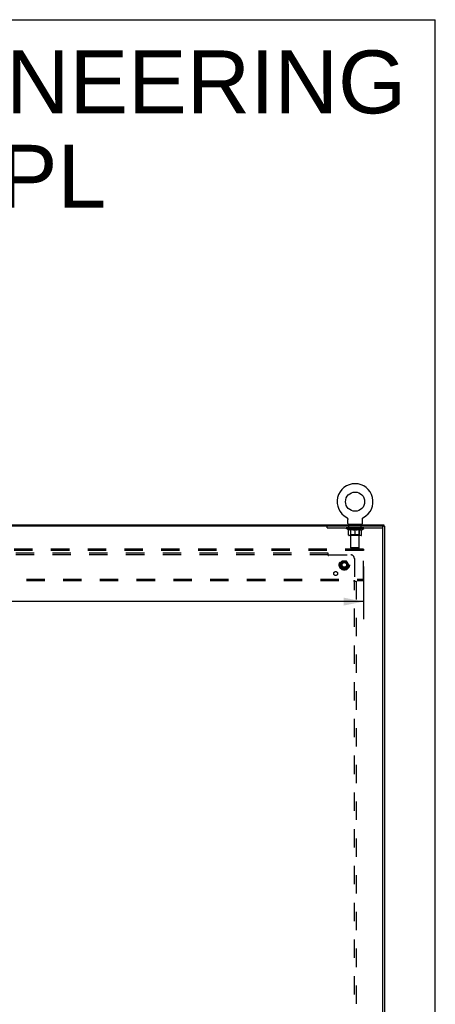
# Model space of a CAD drawing. Header units: inches. Extents: x 0 to 240, y 0 to 155.
# Tile 19 of 19: x 210 to 240, y 84 to 155. Entities that reach past the tile are written whole.
import ezdxf

# ---------------------------------------------------------------- set-up
doc = ezdxf.new("R2010")
doc.units = ezdxf.units.IN
doc.header["$LTSCALE"] = 13.183297
doc.header["$MEASUREMENT"] = 0
doc.linetypes.add('DOT', pattern=[0.2, 0.1, -0.1])
doc.linetypes.add('HIDDEN', pattern=[0.2, 0.1, -0.1])
doc.layers.get('0').update_dxf_attribs({"linetype": 'CONTINUOUS'})
for name, color, linetype in [('02___PRT_ALL_AXES', 7, 'CONTINUOUS'), ('DEFAULT_2', 8, 'HIDDEN'), ('DIMENSIONS', 7, 'CONTINUOUS')]:
    doc.layers.add(name, color=color, linetype=linetype)
doc.styles.get("Standard").update_dxf_attribs({"font": 'arial.ttf'})
doc.dimstyles.new('DIMSTYLE_1', dxfattribs={"dimtxt": 1.057484, "dimasz": 1.409978, "dimexe": 0.09, "dimexo": 0.07, "dimgap": 0.0375, "dimtad": 0, "dimtih": 1, "dimtoh": 1, "dimzin": 4, "dimdsep": 46, "dimtxsty": 'Standard', "dimblk": '_FILLED', "dimblk1": '_FILLED', "dimblk2": '_FILLED', "dimcen": 0.09, "dimazin": 1, "dimtfac": 1, "dimtdec": 3, "dimtofl": 0, "dimtmove": 0, "dimatfit": 3, "dimldrblk": '_FILLED', "dimfxl": 1, "dimtolj": 1, "dimtzin": 4, "dimarcsym": 0})

# ---------------------------------------------------------------- blocks, each defined once
blk = doc.blocks.new('_FILLED')
at = {"color": 0, "linetype": 'ByBlock'}
blk.add_solid([(0, 0), (-1, 0.2), (-1, -0.2)], dxfattribs=at)
blk = doc.blocks.new('*D5')
at = {"layer": 'DIMENSIONS', "color": 2, "linetype": 'Continuous'}
for p, q in [((165.546, 115.887), (165.546, 112.095)), ((234.546, 115.887), (234.546, 112.095)), ((165.546, 113.364), (202.444, 113.364)), ((234.546, 113.364), (207.196, 113.364))]:
    blk.add_line(p, q, dxfattribs=at)
at = {"layer": 'DIMENSIONS', "color": 2, "linetype": 'Continuous', "xscale": 1.409978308, "yscale": 1.409978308, "zscale": 1.409978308, "rotation": 180}
blk.add_blockref('_FILLED', (165.546, 113.364), dxfattribs=at)
at = {"layer": 'DIMENSIONS', "color": 2, "linetype": 'Continuous', "xscale": 1.409978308, "yscale": 1.409978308, "zscale": 1.409978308}
blk.add_blockref('_FILLED', (234.546, 113.364), dxfattribs=at)
at = {"layer": 'DIMENSIONS', "color": 2, "linetype": 'Continuous', "insert": (204.82, 113.893), "char_height": 1.0575, "width": 3.6953, "attachment_point": 2, "line_spacing_factor": 0.9}
blk.add_mtext('69.00', dxfattribs=at)

msp = doc.modelspace()

# ---------------------------------------------------------------- linework, layer by layer
at = {"color": 7, "linetype": 'Continuous'}
for p, q in [((0, 155.098), (239.696, 155.098)), ((239.696, 0), (239.696, 155.098)), ((233.342, 119.39), (233.342, 119.389)), ((233.342, 119.39), (233.347, 119.387)), ((233.343, 119.389), (233.345, 119.388)), ((233.347, 119.387), (233.351, 119.384)), ((233.351, 119.384), (233.356, 119.381)), ((233.355, 119.382), (233.36, 119.378)), ((233.36, 119.379), (233.364, 119.375)), ((233.364, 119.375), (233.368, 119.372)), ((233.368, 119.372), (233.372, 119.369)), ((233.372, 119.369), (233.376, 119.365)), ((233.376, 119.365), (233.379, 119.361)), ((233.379, 119.361), (233.383, 119.357)), ((233.383, 119.357), (233.386, 119.353)), ((233.386, 119.353), (233.39, 119.349)), ((233.389, 119.349), (233.393, 119.345)), ((233.393, 119.345), (233.396, 119.341)), ((233.396, 119.341), (233.398, 119.336)), ((234.485, 119.336), (234.488, 119.341)), ((234.488, 119.341), (234.491, 119.345)), ((234.491, 119.345), (234.494, 119.349)), ((234.494, 119.349), (234.497, 119.353)), ((234.497, 119.353), (234.501, 119.357)), ((234.501, 119.357), (234.504, 119.361)), ((234.504, 119.361), (234.508, 119.365)), ((234.508, 119.365), (234.512, 119.369)), ((234.512, 119.369), (234.516, 119.372)), ((234.516, 119.372), (234.52, 119.375)), ((234.52, 119.375), (234.524, 119.379)), ((234.524, 119.378), (234.528, 119.382)), ((234.528, 119.381), (234.533, 119.384)), ((234.533, 119.384), (234.537, 119.387)), ((234.533, 119.384), (234.534, 119.385)), ((234.537, 119.387), (234.542, 119.39)), ((234.538, 119.388), (234.54, 119.389)), ((164.098, 118.871), (235.994, 118.871)), ((233.398, 119.336), (233.401, 119.332)), ((233.401, 119.332), (233.403, 119.327)), ((233.403, 119.327), (233.406, 119.322)), ((233.406, 119.322), (233.408, 119.318)), ((233.408, 119.318), (233.41, 119.313)), ((233.41, 119.313), (233.411, 119.308)), ((233.411, 119.308), (233.413, 119.303)), ((233.413, 119.303), (233.414, 119.298)), ((233.414, 119.298), (233.416, 119.293)), ((233.416, 119.293), (233.417, 119.288)), ((233.417, 119.288), (233.417, 119.282)), ((233.419, 118.97), (233.419, 119.262)), ((233.442, 118.901), (233.442, 118.871)), ((234.442, 118.901), (233.442, 118.901)), ((234.442, 118.901), (234.442, 118.871)), ((234.465, 119.272), (234.466, 119.277)), ((234.465, 119.267), (234.465, 119.272)), ((234.465, 119.267), (234.465, 119.272)), ((234.465, 119.262), (234.465, 119.267)), ((234.465, 118.97), (234.465, 119.262)), ((234.466, 119.282), (234.467, 119.288)), ((234.466, 119.277), (234.466, 119.282)), ((234.467, 119.288), (234.468, 119.293)), ((234.468, 119.293), (234.469, 119.298)), ((234.469, 119.298), (234.471, 119.303)), ((234.471, 119.303), (234.472, 119.308)), ((234.472, 119.308), (234.474, 119.313)), ((234.474, 119.313), (234.476, 119.318)), ((234.476, 119.318), (234.478, 119.322)), ((234.478, 119.322), (234.48, 119.327)), ((234.48, 119.327), (234.483, 119.332)), ((234.483, 119.332), (234.485, 119.336)), ((235.942, 118.715), (235.942, 118.767)), ((235.994, 118.871), (235.994, 118.767)), ((235.994, 118.767), (236.046, 118.767))]:
    msp.add_line(p, q, dxfattribs=at)
at = {"color": 3, "linetype": 'Continuous'}
for p, q in [((235.994, 118.767), (164.098, 118.767)), ((235.942, 47.035), (235.942, 118.707)), ((236.046, 118.767), (236.046, 46.975))]:
    msp.add_line(p, q, dxfattribs=at)
at = {"color": 7, "linetype": 'Continuous'}
for points in [[(233.417, 119.282), (233.418, 119.277), (233.419, 119.272)], [(233.418, 119.277), (233.419, 119.272), (233.419, 119.267), (233.419, 119.262)]]:
    msp.add_lwpolyline(points, dxfattribs=at)
msp.add_circle((233.942, 120.529), 0.688, dxfattribs=at)
for centre, radius, start, end in [((233.942, 120.529), 1.288, 297.70046, 242.29955), ((233.488, 118.97), 0.069, 180, 270), ((234.396, 118.97), 0.069, 270, 360)]:
    msp.add_arc(centre, radius, start, end, dxfattribs=at)
at = {"color": 3, "linetype": 'Continuous'}
msp.add_arc((235.882, 118.707), 0.06, 0, 90, dxfattribs=at)
at = {"layer": '02___PRT_ALL_AXES', "color": 8, "linetype": 'HIDDEN'}
for p, q in [((233.504, 118.663), (233.504, 118.767)), ((234.379, 118.767), (233.504, 118.767)), ((234.379, 118.663), (233.504, 118.663)), ((234.379, 118.663), (234.379, 118.767))]:
    msp.add_line(p, q, dxfattribs=at)
for centre, radius in [((233.171, 115.996), 0.372), ((233.171, 115.996), 0.356), ((233.171, 115.996), 0.25), ((233.171, 115.996), 0.183), ((232.552, 115.377), 0.141)]:
    msp.add_circle(centre, radius, dxfattribs=at)
at = {"layer": 'DEFAULT_2', "color": 8, "linetype": 'HIDDEN'}
for p, q in [((233.35, 119.385), (233.351, 119.384)), ((234.542, 119.389), (234.542, 119.39)), ((231.942, 118.663), (231.942, 118.767)), ((231.942, 118.663), (235.942, 118.663)), ((233.309, 118.614), (233.309, 118.661)), ((233.318, 118.654), (233.318, 118.661)), ((233.327, 118.651), (233.327, 118.654)), ((233.327, 118.651), (234.557, 118.651)), ((233.336, 118.651), (233.336, 118.654)), ((233.337, 118.651), (233.337, 118.654)), ((233.347, 118.654), (233.347, 118.661)), ((233.363, 118.651), (233.363, 118.654)), ((233.365, 118.651), (233.365, 118.654)), ((233.393, 118.654), (233.393, 118.661)), ((233.408, 118.651), (233.408, 118.654)), ((233.411, 118.651), (233.411, 118.654)), ((233.615, 118.654), (233.414, 118.654)), ((233.457, 118.654), (233.457, 118.661)), ((233.458, 118.651), (233.458, 118.654)), ((233.459, 118.651), (233.459, 118.654)), ((233.462, 118.651), (233.462, 118.654)), ((233.469, 118.651), (233.469, 118.654)), ((233.469, 118.651), (233.469, 118.654)), ((233.472, 118.651), (233.472, 118.654)), ((233.476, 118.651), (233.476, 118.655)), ((233.48, 118.651), (233.48, 118.654)), ((233.494, 118.651), (233.494, 118.654)), ((233.512, 118.651), (233.512, 118.654)), ((233.513, 118.651), (233.513, 118.657)), ((233.533, 118.651), (233.533, 118.654)), ((233.533, 118.651), (233.533, 118.654)), ((233.535, 118.654), (233.535, 118.661)), ((233.544, 118.651), (233.544, 118.654)), ((233.549, 118.651), (233.549, 118.654)), ((233.558, 118.651), (233.558, 118.654)), ((233.569, 118.651), (233.569, 118.658)), ((233.585, 118.651), (233.585, 118.654)), ((233.588, 118.651), (233.588, 118.654)), ((233.615, 118.651), (233.615, 118.654)), ((233.682, 118.654), (233.62, 118.654)), ((233.625, 118.654), (233.625, 118.661)), ((233.629, 118.901), (233.629, 118.871)), ((233.632, 118.651), (233.632, 118.654)), ((233.637, 118.651), (233.637, 118.654)), ((233.642, 117.22), (233.642, 118.866)), ((233.643, 118.651), (233.643, 118.659)), ((233.647, 118.651), (233.647, 118.654)), ((233.658, 118.651), (233.658, 118.654)), ((233.682, 118.651), (233.682, 118.654)), ((233.757, 118.654), (233.698, 118.654)), ((233.718, 118.651), (233.718, 118.654)), ((233.725, 118.654), (233.725, 118.661)), ((233.729, 118.651), (233.729, 118.654)), ((233.731, 118.651), (233.731, 118.66)), ((233.734, 118.651), (233.734, 118.654)), ((233.741, 118.651), (233.741, 118.654)), ((233.757, 118.651), (233.757, 118.654)), ((233.837, 118.654), (233.783, 118.654)), ((233.796, 118.651), (233.796, 118.654)), ((233.827, 118.654), (233.942, 118.661)), ((233.832, 118.654), (233.832, 118.661)), ((233.832, 118.654), (233.832, 118.661)), ((233.832, 118.661), (233.832, 118.661)), ((233.832, 118.651), (233.832, 118.654)), ((233.836, 118.651), (233.836, 118.654)), ((233.837, 118.651), (233.837, 118.654)), ((233.838, 118.651), (233.838, 118.654)), ((233.921, 118.654), (233.873, 118.654)), ((233.878, 118.651), (233.878, 118.654)), ((233.921, 118.651), (233.921, 118.654)), ((233.939, 118.654), (233.939, 118.654)), ((233.939, 118.651), (233.939, 118.654)), ((233.939, 118.651), (233.939, 118.654)), ((233.942, 118.654), (233.942, 118.661)), ((233.944, 118.651), (233.944, 118.654)), ((233.944, 118.654), (233.945, 118.654)), ((233.945, 118.651), (233.945, 118.654)), ((233.946, 118.654), (234.011, 118.654)), ((233.963, 118.651), (233.963, 118.654)), ((233.979, 118.654), (233.979, 118.659)), ((233.979, 118.659), (234.056, 118.654)), ((234, 118.654), (234, 118.657)), ((234.005, 118.651), (234.005, 118.654)), ((234.046, 118.651), (234.046, 118.654)), ((234.046, 118.651), (234.046, 118.654)), ((234.046, 118.654), (234.101, 118.654)), ((234.047, 118.651), (234.047, 118.654)), ((234.051, 118.654), (234.051, 118.661)), ((234.051, 118.661), (234.052, 118.661)), ((234.051, 118.651), (234.051, 118.654)), ((234.052, 118.654), (234.052, 118.661)), ((234.088, 118.651), (234.088, 118.654)), ((234.127, 118.651), (234.127, 118.654)), ((234.127, 118.654), (234.186, 118.654)), ((234.142, 118.651), (234.142, 118.654)), ((234.15, 118.651), (234.15, 118.654)), ((234.152, 118.651), (234.152, 118.66)), ((234.155, 118.651), (234.155, 118.654)), ((234.158, 118.654), (234.158, 118.661)), ((234.166, 118.651), (234.166, 118.654)), ((234.202, 118.651), (234.202, 118.654)), ((234.202, 118.654), (234.264, 118.654)), ((234.226, 118.651), (234.226, 118.654)), ((234.237, 118.651), (234.237, 118.654)), ((234.241, 118.651), (234.241, 118.659)), ((234.242, 117.22), (234.242, 118.866)), ((234.247, 118.651), (234.247, 118.654)), ((234.252, 118.651), (234.252, 118.654)), ((234.254, 118.901), (234.254, 118.871)), ((234.258, 118.654), (234.258, 118.661)), ((234.269, 118.651), (234.269, 118.654)), ((234.269, 118.654), (234.47, 118.654)), ((234.296, 118.651), (234.296, 118.654)), ((234.299, 118.651), (234.299, 118.654)), ((234.315, 118.651), (234.315, 118.658)), ((234.326, 118.651), (234.326, 118.654)), ((234.335, 118.651), (234.335, 118.654)), ((234.339, 118.651), (234.339, 118.654)), ((234.349, 118.654), (234.349, 118.661)), ((234.35, 118.651), (234.35, 118.654)), ((234.35, 118.651), (234.35, 118.654)), ((234.371, 118.651), (234.371, 118.657)), ((234.371, 118.651), (234.371, 118.654)), ((234.389, 118.651), (234.389, 118.654)), ((234.404, 118.651), (234.404, 118.654)), ((234.408, 118.651), (234.408, 118.655)), ((234.411, 118.651), (234.411, 118.654)), ((234.415, 118.651), (234.415, 118.654)), ((234.415, 118.651), (234.415, 118.654)), ((234.422, 118.651), (234.422, 118.654)), ((234.425, 118.651), (234.425, 118.654)), ((234.426, 118.651), (234.426, 118.654)), ((234.427, 118.654), (234.427, 118.661)), ((234.473, 118.651), (234.473, 118.654)), ((234.476, 118.651), (234.476, 118.654)), ((234.49, 118.654), (234.49, 118.661)), ((234.519, 118.651), (234.519, 118.654)), ((234.521, 118.651), (234.521, 118.654)), ((234.537, 118.654), (234.537, 118.661)), ((234.547, 118.651), (234.547, 118.654)), ((234.548, 118.651), (234.548, 118.654)), ((234.557, 118.651), (234.557, 118.654)), ((234.565, 118.654), (234.565, 118.661)), ((234.575, 118.614), (234.575, 118.661)), ((235.942, 118.707), (235.942, 118.715)), ((234.575, 118.614), (233.309, 118.614)), ((233.468, 118.503), (233.309, 118.614)), ((233.468, 118.503), (233.478, 118.503)), ((233.478, 118.14), (233.478, 118.546)), ((234.368, 118.102), (233.515, 118.102)), ((233.629, 118.142), (233.589, 118.102)), ((233.801, 118.503), (233.621, 118.503)), ((233.629, 118.142), (233.629, 118.611)), ((234.255, 118.142), (233.629, 118.142)), ((233.942, 118.102), (233.942, 118.546)), ((234.263, 118.503), (234.083, 118.503)), ((234.255, 118.142), (234.255, 118.611)), ((234.255, 118.142), (234.294, 118.102)), ((234.405, 118.14), (234.405, 118.546)), ((234.405, 118.503), (234.416, 118.503)), ((234.416, 118.503), (234.575, 118.614)), ((234.546, 117.121), (165.546, 117.121)), ((234.546, 117.017), (165.546, 117.017)), ((232.015, 116.84), (168.077, 116.84)), ((232.015, 116.715), (168.077, 116.715)), ((232.015, 116.674), (232.015, 116.84)), ((232.05, 116.715), (233.64, 116.715)), ((234.242, 117.22), (233.642, 117.22)), ((233.711, 117.151), (233.642, 117.22)), ((233.711, 117.151), (234.173, 117.151)), ((234.173, 117.151), (234.242, 117.22)), ((234.546, 117.121), (234.546, 117.017)), ((234.546, 114.975), (234.546, 117.017)), ((233.008, 116.268), (232.853, 116.001)), ((232.853, 115.991), (233.008, 115.723)), ((233.325, 116.273), (233.016, 116.273)), ((233.488, 116.001), (233.334, 116.268)), ((233.334, 115.723), (233.488, 115.991)), ((233.89, 116.465), (233.89, 114.875)), ((233.325, 115.718), (233.016, 115.718)), ((165.546, 114.975), (234.546, 114.975)), ((165.546, 114.871), (234.546, 114.871)), ((233.849, 114.84), (234.015, 114.84)), ((233.89, 50.902), (233.89, 114.84)), ((233.908, 114.857), (233.901, 114.864)), ((234.015, 114.84), (234.015, 50.902)), ((234.546, 114.871), (234.546, 114.975))]:
    msp.add_line(p, q, dxfattribs=at)
for points in [[(233.478, 118.546), (233.504, 118.536), (233.53, 118.527), (233.555, 118.519), (233.579, 118.513), (233.604, 118.507), (233.628, 118.503)], [(233.621, 118.503), (233.597, 118.507), (233.574, 118.513), (233.55, 118.519), (233.527, 118.527), (233.503, 118.536), (233.478, 118.545)], [(233.791, 118.503), (233.816, 118.507), (233.841, 118.513), (233.866, 118.52), (233.891, 118.527), (233.916, 118.536), (233.942, 118.546)], [(233.942, 118.545), (233.918, 118.535), (233.894, 118.527), (233.87, 118.519), (233.847, 118.513), (233.824, 118.507), (233.801, 118.503)], [(233.942, 118.546), (233.968, 118.536), (233.993, 118.527), (234.019, 118.519), (234.043, 118.513), (234.068, 118.507), (234.093, 118.503)], [(234.083, 118.503), (234.06, 118.507), (234.037, 118.513), (234.013, 118.519), (233.99, 118.527), (233.966, 118.535), (233.942, 118.545)], [(234.255, 118.503), (234.28, 118.507), (234.305, 118.513), (234.33, 118.519), (234.355, 118.527), (234.38, 118.536), (234.405, 118.546)], [(234.405, 118.545), (234.381, 118.535), (234.357, 118.527), (234.333, 118.519), (234.31, 118.513), (234.286, 118.507), (234.263, 118.503)], [(232.015, 116.753), (232.016, 116.751), (232.018, 116.748), (232.02, 116.746), (232.022, 116.744), (232.023, 116.742), (232.025, 116.74), (232.027, 116.738), (232.028, 116.737), (232.03, 116.735), (232.032, 116.733), (232.037, 116.728)], [(232.015, 116.674), (232.016, 116.674), (232.018, 116.675), (232.02, 116.676), (232.021, 116.677), (232.023, 116.678), (232.024, 116.679), (232.026, 116.681), (232.028, 116.682), (232.029, 116.684), (232.03, 116.685), (232.032, 116.687), (232.033, 116.689), (232.034, 116.691), (232.036, 116.693), (232.037, 116.695), (232.04, 116.7)], [(232.037, 116.728), (232.039, 116.726), (232.041, 116.724), (232.043, 116.722), (232.045, 116.72), (232.047, 116.718), (232.048, 116.716), (232.05, 116.715)], [(232.04, 116.7), (232.041, 116.702), (232.043, 116.704), (232.044, 116.707), (232.046, 116.709), (232.047, 116.711), (232.049, 116.713), (232.05, 116.715)], [(233.849, 114.84), (233.849, 114.841), (233.85, 114.843), (233.851, 114.845), (233.852, 114.846), (233.853, 114.848), (233.854, 114.849), (233.856, 114.851), (233.857, 114.852), (233.859, 114.854), (233.86, 114.855), (233.862, 114.857), (233.864, 114.858), (233.866, 114.859), (233.868, 114.861), (233.87, 114.862)], [(233.87, 114.862), (233.875, 114.865), (233.877, 114.866), (233.88, 114.868), (233.882, 114.869), (233.884, 114.871), (233.886, 114.872), (233.888, 114.873), (233.89, 114.875)], [(233.901, 114.864), (233.899, 114.866), (233.897, 114.868), (233.895, 114.87), (233.893, 114.872), (233.891, 114.873), (233.89, 114.875)], [(233.928, 114.84), (233.926, 114.841), (233.923, 114.843), (233.921, 114.845), (233.919, 114.847), (233.917, 114.848), (233.915, 114.85), (233.913, 114.852), (233.912, 114.853), (233.91, 114.855), (233.908, 114.857)]]:
    msp.add_lwpolyline(points, dxfattribs=at)
for radius in [0.318, 0.204, 0.183, 0.183, 0.166]:
    msp.add_circle((233.171, 115.996), radius, dxfattribs=at)
at = {"layer": 'DEFAULT_2', "color": 8, "linetype": 'DOT'}
msp.add_circle((233.171, 115.996), 0.17, dxfattribs=at)
at = {"layer": 'DEFAULT_2', "color": 8, "linetype": 'HIDDEN'}
for centre, radius, start, end in [((233.589, 118.611), 0.0398, 0, 90), ((233.607, 118.866), 0.0345, 0, 90), ((234.276, 118.866), 0.0345, 90, 180), ((234.294, 118.611), 0.0398, 90, 180), ((233.515, 118.14), 0.0371, 180, 270), ((234.368, 118.14), 0.0371, 270, 360), ((233.64, 116.465), 0.25, 0, 90), ((232.862, 115.996), 0.01, 150.01268, 209.98829), ((233.016, 116.263), 0.01, 90.01235, 149.98915), ((233.325, 116.263), 0.01, 30.01204, 89.98872), ((233.48, 115.996), 0.01, 330.01268, 29.98829), ((233.016, 115.728), 0.01, 210.01204, 269.98872), ((233.325, 115.728), 0.01, 270.01235, 329.98915)]:
    msp.add_arc(centre, radius, start, end, dxfattribs=at)
for centre, major_axis, ratio, start_param, end_param in [((233.942, 118.661), (0.633, 0.007), 0.05963, 2.96643, 3.140963), ((233.289, 118.649), (0.198, 0), 0.060556, 0.430652, 1.470503), ((233.942, 118.661), (0.633, 0), 0.060556, 3.141593, 3.316126), ((233.289, 118.642), (0.198, 0.002), 0.05963, 1.376596, 1.469874), ((233.942, 118.661), (0.633, 0.013), 0.05688, 2.791345, 2.965878), ((233.264, 118.649), (0.198, 0.002), 0.05963, 0.25549, 1.295341), ((233.333, 118.649), (0.198, -0.002), 0.05963, 0.605815, 1.645666), ((233.942, 118.661), (0.633, -0.007), 0.05963, -2.96643, -2.791898), ((233.333, 118.642), (0.198, 0), 0.060556, 1.551758, 1.645036), ((233.264, 118.642), (0.198, 0.004), 0.05688, 1.20151, 1.294789), ((233.334, 118.644), (0.164, 0.002), 0.05963, 1.065228, 1.614276), ((233.314, 118.644), (0.164, 0.003), 0.05688, 0.890143, 1.43919), ((233.372, 118.644), (0.164, 0), 0.060556, 1.240391, 1.789438), ((233.942, 118.661), (0.633, 0.019), 0.052395, 2.616403, 2.790936), ((233.261, 118.649), (0.198, 0.004), 0.05688, 0.080405, 1.120256), ((233.396, 118.649), (0.198, -0.004), 0.05688, 0.7809, 1.820751), ((233.942, 118.661), (0.633, -0.013), 0.05688, -2.791345, -2.616812), ((233.396, 118.642), (0.198, -0.002), 0.05963, 1.72692, 1.820198), ((233.261, 118.642), (0.198, 0.006), 0.052395, 1.026568, 1.119847), ((233.314, 118.644), (0.164, 0.005), 0.052395, 0.715201, 1.264248), ((233.428, 118.644), (0.164, -0.002), 0.05963, 1.415553, 1.9646), ((233.942, 118.661), (0.633, 0.025), 0.046319, 2.441654, 2.616187), ((233.475, 118.649), (0.198, -0.006), 0.052395, 0.955842, 1.995693), ((233.278, 118.649), (0.198, 0.006), 0.052395, -0.094537, 0.945314), ((233.942, 118.661), (0.633, -0.019), 0.052395, -2.616403, -2.44187), ((233.475, 118.642), (0.198, -0.004), 0.05688, 1.902006, 1.995284), ((233.278, 118.642), (0.198, 0.008), 0.046319, 0.851819, 0.945098), ((233.332, 118.644), (0.164, 0.006), 0.046319, 0.540452, 1.089499), ((233.499, 118.644), (0.164, -0.003), 0.05688, 1.590638, 2.139686), ((233.942, 118.661), (0.633, 0.029), 0.038841, 2.267123, 2.441656), ((233.568, 118.649), (0.198, -0.008), 0.046319, 1.130591, 2.170442), ((233.942, 118.661), (0.633, -0.025), 0.046319, -2.441654, -2.267121), ((233.315, 118.649), (0.198, 0.008), 0.046319, -0.269286, 0.770565), ((233.568, 118.642), (0.198, -0.006), 0.052395, 2.076947, 2.170226), ((233.315, 118.642), (0.198, 0.009), 0.038841, 0.677289, 0.770567), ((233.369, 118.644), (0.164, 0.008), 0.038841, 0.365921, 0.914969), ((233.584, 118.644), (0.164, -0.005), 0.052395, 1.76558, 2.314627), ((233.942, 118.661), (0.633, 0.033), 0.030195, 2.09281, 2.267343), ((233.673, 118.649), (0.198, -0.009), 0.038841, 1.305122, 2.344973), ((233.942, 118.661), (0.633, -0.029), 0.038841, -2.267123, -2.092591), ((233.371, 118.649), (0.198, 0.009), 0.038841, -0.443817, 0.596034), ((233.673, 118.642), (0.198, -0.008), 0.046319, 2.251696, 2.344975), ((233.371, 118.642), (0.198, 0.01), 0.030195, 0.502975, 0.596254), ((233.423, 118.644), (0.164, 0.009), 0.030195, 0.191608, 0.740655), ((233.679, 118.644), (0.164, -0.006), 0.046319, 1.940329, 2.489376), ((233.445, 118.649), (0.198, 0.01), 0.030195, -0.61813, 0.421721), ((233.942, 118.661), (0.633, 0.036), 0.020645, 1.918687, 2.09322), ((233.786, 118.649), (0.198, -0.01), 0.030195, 1.479435, 2.519286), ((233.942, 118.661), (0.633, -0.033), 0.030195, -2.09281, -1.918277), ((233.786, 118.642), (0.198, -0.009), 0.038841, 2.426227, 2.519505), ((233.445, 118.642), (0.198, 0.011), 0.020645, 0.328852, 0.422131), ((233.493, 118.644), (0.164, 0.009), 0.020645, 0.017485, 0.566532), ((233.782, 118.644), (0.164, -0.008), 0.038841, 2.11486, 2.663907), ((233.533, 118.649), (0.198, 0.011), 0.020645, -0.792253, 0.247598), ((233.942, 118.661), (0.633, 0.038), 0.010478, 1.744704, 1.919237), ((233.904, 118.649), (0.198, -0.011), 0.020645, 1.653558, 2.693409), ((233.942, 118.661), (0.633, -0.036), 0.020645, -1.918687, -1.744154), ((233.904, 118.642), (0.198, -0.01), 0.030195, 2.60054, 2.693819), ((233.533, 118.642), (0.198, 0.012), 0.010478, 0.154869, 0.248148), ((233.577, 118.644), (0.164, 0.01), 0.010478, 6.126688, 6.675735), ((233.891, 118.644), (0.164, -0.009), 0.030195, 2.289173, 2.83822), ((233.634, 118.649), (0.198, 0.012), 0.010478, -0.966236, -0.000846), ((234.023, 118.649), (0.198, -0.012), 0.010478, 1.827541, 2.867392), ((233.942, 118.661), (0.633, -0.038), 0.010478, -1.744704, -1.563007), ((234.023, 118.642), (0.198, -0.011), 0.020645, 2.774664, 2.867942), ((234.001, 118.644), (0.164, -0.009), 0.020645, 2.463296, 3.012344), ((233.861, 118.649), (0.198, 0.012), 0.010478, 0.274201, 1.314052), ((233.775, 118.644), (0.164, 0.01), 0.010478, -0.000483, 0.504314), ((233.745, 118.642), (0.198, 0.012), 0.010478, 0.099668, 0.192946), ((233.942, 118.661), (0.633, 0.038), 0.010478, -1.571421, -1.396888), ((234.109, 118.644), (0.164, -0.01), 0.010478, 2.637279, 3.14189), ((234.139, 118.642), (0.198, -0.012), 0.010478, 2.74231, 2.948646), ((233.98, 118.649), (0.198, 0.011), 0.020645, 0.448184, 1.488034), ((233.883, 118.644), (0.164, 0.009), 0.020645, 0.129249, 0.678296), ((233.861, 118.642), (0.198, 0.011), 0.020645, 0.273651, 0.366929), ((234.249, 118.649), (0.198, -0.012), 0.010478, -3.140747, -2.175357), ((233.942, 118.661), (0.633, 0.036), 0.020645, -1.397439, -1.222906), ((233.942, 118.661), (0.633, -0.038), 0.010478, 1.222355, 1.396888), ((234.098, 118.649), (0.198, 0.01), 0.030195, 0.622307, 1.662158), ((233.993, 118.644), (0.164, 0.009), 0.030195, 0.303372, 0.852419), ((234.306, 118.644), (0.164, -0.01), 0.010478, 2.749043, 3.29809), ((234.35, 118.649), (0.198, -0.011), 0.020645, 2.893995, 3.933846), ((233.98, 118.642), (0.198, 0.01), 0.030195, 0.447774, 0.541052), ((234.35, 118.642), (0.198, -0.012), 0.010478, 2.893445, 2.986723), ((233.942, 118.661), (0.633, 0.033), 0.030195, -1.223315, -1.048783), ((233.942, 118.661), (0.633, -0.036), 0.020645, 1.048373, 1.222906), ((234.211, 118.649), (0.198, 0.009), 0.038841, 0.79662, 1.836471), ((234.101, 118.644), (0.164, 0.008), 0.038841, 0.477686, 1.026733), ((234.39, 118.644), (0.164, -0.009), 0.020645, 2.57506, 3.124108), ((234.439, 118.649), (0.198, -0.01), 0.030195, 2.719872, 3.759723), ((234.315, 118.649), (0.198, 0.008), 0.046319, 0.971151, 2.011002), ((234.098, 118.642), (0.198, 0.009), 0.038841, 0.622087, 0.715366), ((234.439, 118.642), (0.198, -0.011), 0.020645, 2.719462, 2.812741), ((233.942, 118.661), (0.633, 0.029), 0.038841, -1.049002, -0.874469), ((233.942, 118.661), (0.633, -0.033), 0.030195, 0.87425, 1.048783), ((234.205, 118.644), (0.164, 0.006), 0.046319, 0.652216, 1.201263), ((234.409, 118.649), (0.198, 0.006), 0.052395, 1.1459, 2.185751), ((234.46, 118.644), (0.164, -0.009), 0.030195, 2.400937, 2.949985), ((234.513, 118.649), (0.198, -0.009), 0.038841, 2.545558, 3.585409), ((234.3, 118.644), (0.164, 0.005), 0.052395, 0.826965, 1.376012), ((234.211, 118.642), (0.198, 0.008), 0.046319, 0.796618, 0.889896), ((234.513, 118.642), (0.198, -0.01), 0.030195, 2.545339, 2.638617), ((234.488, 118.649), (0.198, 0.004), 0.05688, 1.320842, 2.360692), ((233.942, 118.661), (0.633, 0.025), 0.046319, -0.874471, -0.699939), ((233.942, 118.661), (0.633, -0.029), 0.038841, 0.699936, 0.874469), ((234.569, 118.649), (0.198, -0.008), 0.046319, 2.371028, 3.410879), ((234.515, 118.644), (0.164, -0.008), 0.038841, 2.226624, 2.775671), ((234.551, 118.649), (0.198, 0.002), 0.05963, 1.495927, 2.535778), ((234.385, 118.644), (0.164, 0.003), 0.05688, 1.001907, 1.550954), ((234.606, 118.649), (0.198, -0.006), 0.052395, 2.196279, 3.23613), ((234.552, 118.644), (0.164, -0.006), 0.046319, 2.052093, 2.601141), ((234.315, 118.642), (0.198, 0.006), 0.052395, 0.971367, 1.064645), ((234.595, 118.649), (0.198, 0), 0.060556, 1.671089, 2.71094), ((234.569, 118.642), (0.198, -0.009), 0.038841, 2.371026, 2.464304), ((234.623, 118.649), (0.198, -0.004), 0.05688, 2.021337, 3.061188), ((233.942, 118.661), (0.633, 0.019), 0.052395, -0.699723, -0.52519), ((233.942, 118.661), (0.633, -0.025), 0.046319, 0.525406, 0.699939), ((234.619, 118.649), (0.198, -0.002), 0.05963, 1.846251, 2.886102), ((234.456, 118.644), (0.164, 0.002), 0.05963, 1.176993, 1.72604), ((234.57, 118.644), (0.164, -0.005), 0.052395, 1.877344, 2.426392), ((234.511, 118.644), (0.164, 0), 0.060556, 1.352155, 1.901202), ((234.569, 118.644), (0.164, -0.003), 0.05688, 1.702402, 2.25145), ((234.55, 118.644), (0.164, -0.002), 0.05963, 1.527317, 2.076364), ((234.409, 118.642), (0.198, 0.004), 0.05688, 1.146309, 1.239587), ((234.606, 118.642), (0.198, -0.008), 0.046319, 2.196495, 2.289773), ((233.942, 118.661), (0.633, 0.013), 0.05688, -0.524781, -0.350248), ((233.942, 118.661), (0.633, -0.019), 0.052395, 0.350657, 0.52519), ((234.488, 118.642), (0.198, 0.002), 0.05963, 1.321394, 1.414673), ((234.623, 118.642), (0.198, -0.006), 0.052395, 2.021746, 2.115024), ((233.942, 118.661), (0.633, 0.007), 0.05963, -0.349695, -0.175162), ((233.942, 118.661), (0.633, -0.013), 0.05688, 0.175715, 0.350248), ((234.551, 118.642), (0.198, 0), 0.060556, 1.496556, 1.589835), ((234.619, 118.642), (0.198, -0.004), 0.05688, 1.846804, 1.940083), ((234.595, 118.642), (0.198, -0.002), 0.05963, 1.671719, 1.764997), ((233.942, 118.661), (0.633, 0), 0.060556, -0.174533, 0), ((233.942, 118.661), (0.633, -0.007), 0.05963, 0.000629, 0.175162)]:
    msp.add_ellipse(centre, major_axis=major_axis, ratio=ratio, start_param=start_param, end_param=end_param, dxfattribs=at)

# ---------------------------------------------------------------- texts
at = {"layer": 'DIMENSIONS', "color": 2, "linetype": 'Continuous', "insert": (180.543, 152.892), "char_height": 4.51193, "width": 113.9556, "attachment_point": 2, "line_spacing_factor": 0.9}
msp.add_mtext('SAGINAW CONTROL & ENGINEERING\\PSCE-72EL7212SS6LPPL', dxfattribs=at)

# ---------------------------------------------------------------- dimensions: what is measured, and where the dimension line sits
at = {"layer": 'DIMENSIONS', "color": 2, "linetype": 'Continuous'}
dim = msp.add_linear_dim(base=(234.546, 113.364), p1=(165.546, 115.957), p2=(234.546, 115.957), dimstyle='DIMSTYLE_1', dxfattribs=at)
dim.commit()
dim.dimension.update_dxf_attribs({"geometry": '*D5', "text_midpoint": (204.812, 113.358), "dimtype": 160})

doc.saveas('drawing.dxf')
